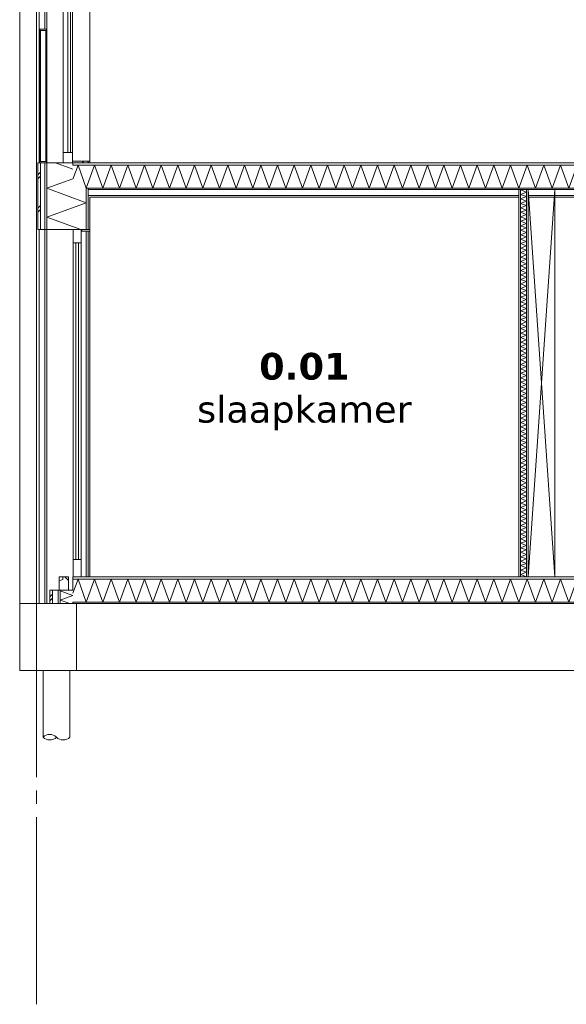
# Model space of a CAD drawing. Header units: millimetres. Extents: x -25778 to 297771, y -21930 to 17454.
# Tile 94 of 109: x 277006 to 281096, y -21930 to -14557. Entities that reach past the tile are written whole.
import ezdxf

# ---------------------------------------------------------------- set-up
doc = ezdxf.new("R2010")
doc.units = ezdxf.units.MM
doc.header["$MEASUREMENT"] = 0
doc.linetypes.add('B0204', pattern=[1300, 1000, -100, 100, -100])
for name, color, linetype in [('17 Paalfundering', 7, 'Continuous'), ('21 Buitenwanden', 7, 'Continuous'), ('21 Buitenwanden Doorsnede-arcering', 7, 'Continuous'), ('21 Buitenwanden Laagscheidingslijnen', 7, 'Continuous'), ('34 Balustrades', 7, 'Continuous'), ('34 Balustrades Doorsnede-arcering', 7, 'Continuous'), ('34 Balustrades Laagscheidingslijnen', 7, 'Continuous'), ('A Stramien', 7, 'Continuous'), ('New_ Deuren', 7, 'Continuous'), ('New_ Ramen', 7, 'Continuous'), ('New_13 Vloeren op grondslag', 7, 'Continuous'), ('New_13 Vloeren op grondslag Doorsnede-arcering', 7, 'Continuous'), ('New_13 Vloeren op grondslag Laagscheidingslijnen', 7, 'Continuous'), ('New_16 Fundering', 7, 'Continuous'), ('New_16 Fundering Laagscheidingslijnen', 7, 'Continuous'), ('New_21 Buitenwanden', 7, 'Continuous'), ('New_21 Buitenwanden Doorsnede-arcering', 7, 'Continuous'), ('New_21 Buitenwanden Laagscheidingslijnen', 7, 'Continuous'), ('New_22 C Binnenwanden', 7, 'Continuous'), ('New_22 C Binnenwanden Doorsnede-arcering', 7, 'Continuous'), ('New_22 C Binnenwanden Laagscheidingslijnen', 7, 'Continuous'), ('New_23 Vloeren', 7, 'Continuous'), ('New_23 Vloeren Doorsnede-arcering', 7, 'Continuous'), ('New_23 Vloeren Laagscheidingslijnen', 7, 'Continuous'), ('New_74 Sanitair', 7, 'Continuous'), ('Tekst_dim Algemeen', 7, 'Continuous')]:
    doc.layers.add(name, color=color, linetype=linetype)
doc.styles.add('GENERATED_STYLE_2', font='verdana.ttf')
pattern_1 = [(270, (277131.47, -18728.747), (50, 0), [])]
pattern_2 = [(0, (277131.47, -18728.747), (0, 50), [])]
pattern_3 = [(0, (277131.47, -18728.75), (0, 173.205), [0, -100]), (0, (277181.47, -18642.14), (0, 173.205), [0, -100])]
pattern_4 = [(45, (277131.47, -18728.75), (-159.099, 159.099), []), (45, (277078.44, -18675.71), (-159.099, 159.099), [])]
pattern_5 = [(45, (277131.47, -18728.75), (-91.924, 91.924), []), (135, (277131.47, -18728.75), (91.924, 91.924), [])]

# ---------------------------------------------------------------- blocks, each defined once
blk = doc.blocks.new('*X2028', base_point=(277131.5, -18728.7))
at = {"layer": 'New_21 Buitenwanden Doorsnede-arcering', "color": 7, "linetype": 'Continuous', "lineweight": 0}
for p, q in [((277321.7, -18828.7), (277308.5, -18833.6)), ((277404.5, -18868.5), (277308.5, -18833.6)), ((277404.5, -18868.5), (277308.5, -18903.5)), ((277380.7, -18929.7), (277308.5, -18903.5))]:
    blk.add_line(p, q, dxfattribs=at)
blk = doc.blocks.new('*X2029', base_point=(277131.5, -18728.7))
at = {"layer": 'New_21 Buitenwanden Doorsnede-arcering', "color": 7, "linetype": 'Continuous', "lineweight": 0}
for p, q in [((277231.5, -18878.7), (277251.5, -18858.7)), ((277231.5, -18908.7), (277251.5, -18888.7))]:
    blk.add_line(p, q, dxfattribs=at)
blk = doc.blocks.new('Section Element_1854_6', base_point=(277131.5, -18728.7))
at = {"layer": 'New_21 Buitenwanden Doorsnede-arcering', "linetype": 'Continuous', "lineweight": 0, "true_color": 0x000000}
h = blk.add_hatch(dxfattribs=at)
h.set_pattern_fill('325_Houtachtig_plaatmate_E7', color=18, style=0, pattern_type=2)
h.set_pattern_definition(pattern_1)
h.paths.add_polyline_path([(277293.5, -18929.7), (277308.5, -18929.7), (277308.5, -18828.7), (277301.5, -18828.7), (277293.5, -18828.7)])
at = {"layer": 'New_21 Buitenwanden', "color": 9, "linetype": 'Continuous', "lineweight": 0}
for p, q in [((277231.5, -18828.7), (277231.5, -18929.7)), ((277404.5, -18828.7), (277371.5, -18828.7))]:
    blk.add_line(p, q, dxfattribs=at)
at = {"layer": 'New_21 Buitenwanden', "color": 9, "linetype": 'Continuous', "lineweight": 0, "flags": 128}
blk.add_lwpolyline([(277301.5, -18828.7), (277293.5, -18828.7), (277251.5, -18828.7), (277231.5, -18828.7)], dxfattribs=at)
at = {"layer": 'New_21 Buitenwanden Laagscheidingslijnen', "color": 9, "linetype": 'Continuous', "lineweight": 0}
for p, q in [((277251.5, -18828.7), (277251.5, -18929.7)), ((277293.5, -18828.7), (277293.5, -18929.7)), ((277308.5, -18828.7), (277308.5, -18929.7)), ((277371.5, -18828.7), (277308.5, -18828.7)), ((277404.5, -18917.7), (277404.5, -18929.7))]:
    blk.add_line(p, q, dxfattribs=at)
at = {"layer": 'New_21 Buitenwanden', "lineweight": 0}
for name in ['*X2029', '*X2028']:
    blk.add_blockref(name, (277131.5, -18728.7), dxfattribs=at)
blk = doc.blocks.new('Section Element_1857_6', base_point=(277131.5, -18728.7))
at = {"layer": 'New_21 Buitenwanden', "color": 149, "linetype": 'Continuous', "lineweight": 0, "true_color": 0x3c4244}
for p, q in [((277131.5, -15628.7), (277131.5, -12528.7)), ((277151.5, -15628.7), (277151.5, -13028.7)), ((277193.5, -13028.7), (277193.5, -14628.7)), ((277208.5, -15628.7), (277208.5, -13028.7))]:
    blk.add_line(p, q, dxfattribs=at)
blk = doc.blocks.new('*X2042', base_point=(277131.5, -18728.7))
at = {"layer": 'New_23 Vloeren Doorsnede-arcering', "color": 7, "linetype": 'Continuous', "lineweight": 0}
for p, q in [((277404.5, -15751.7), (277442.7, -15646.7)), ((277504.9, -15817.7), (277442.7, -15646.7)), ((277504.9, -15817.7), (277567.1, -15646.7)), ((277629.4, -15817.7), (277567.1, -15646.7)), ((277629.4, -15817.7), (277691.6, -15646.7)), ((277753.9, -15817.7), (277691.6, -15646.7)), ((277753.9, -15817.7), (277816.1, -15646.7)), ((277878.3, -15817.7), (277816.1, -15646.7)), ((277878.3, -15817.7), (277940.6, -15646.7)), ((278002.8, -15817.7), (277940.6, -15646.7)), ((278002.8, -15817.7), (278065.1, -15646.7)), ((278127.3, -15817.7), (278065.1, -15646.7)), ((278127.3, -15817.7), (278189.5, -15646.7)), ((278251.8, -15817.7), (278189.5, -15646.7)), ((278251.8, -15817.7), (278314, -15646.7)), ((278376.3, -15817.7), (278314, -15646.7)), ((278376.3, -15817.7), (278438.5, -15646.7)), ((278500.7, -15817.7), (278438.5, -15646.7)), ((278500.7, -15817.7), (278563, -15646.7)), ((278625.2, -15817.7), (278563, -15646.7)), ((278625.2, -15817.7), (278687.4, -15646.7)), ((278749.7, -15817.7), (278687.4, -15646.7)), ((278749.7, -15817.7), (278811.9, -15646.7)), ((278874.2, -15817.7), (278811.9, -15646.7)), ((278874.2, -15817.7), (278936.4, -15646.7)), ((278998.6, -15817.7), (278936.4, -15646.7)), ((278998.6, -15817.7), (279060.9, -15646.7)), ((279123.1, -15817.7), (279060.9, -15646.7)), ((279123.1, -15817.7), (279185.4, -15646.7)), ((279247.6, -15817.7), (279185.4, -15646.7)), ((279247.6, -15817.7), (279309.8, -15646.7)), ((279372.1, -15817.7), (279309.8, -15646.7)), ((279372.1, -15817.7), (279434.3, -15646.7)), ((279496.6, -15817.7), (279434.3, -15646.7)), ((279496.6, -15817.7), (279558.8, -15646.7)), ((279621, -15817.7), (279558.8, -15646.7)), ((279621, -15817.7), (279683.3, -15646.7)), ((279745.5, -15817.7), (279683.3, -15646.7)), ((279745.5, -15817.7), (279807.7, -15646.7)), ((279870, -15817.7), (279807.7, -15646.7)), ((279870, -15817.7), (279932.2, -15646.7)), ((279994.5, -15817.7), (279932.2, -15646.7)), ((279994.5, -15817.7), (280056.7, -15646.7)), ((280118.9, -15817.7), (280056.7, -15646.7)), ((280118.9, -15817.7), (280181.2, -15646.7)), ((280243.4, -15817.7), (280181.2, -15646.7)), ((280243.4, -15817.7), (280305.7, -15646.7)), ((280367.9, -15817.7), (280305.7, -15646.7)), ((280367.9, -15817.7), (280430.1, -15646.7)), ((280492.4, -15817.7), (280430.1, -15646.7)), ((280492.4, -15817.7), (280554.6, -15646.7)), ((280616.9, -15817.7), (280554.6, -15646.7)), ((280616.9, -15817.7), (280679.1, -15646.7)), ((280741.3, -15817.7), (280679.1, -15646.7)), ((280741.3, -15817.7), (280803.6, -15646.7)), ((280865.8, -15817.7), (280803.6, -15646.7)), ((280865.8, -15817.7), (280928, -15646.7)), ((280990.3, -15817.7), (280928, -15646.7)), ((280990.3, -15817.7), (281052.5, -15646.7)), ((281114.8, -15817.7), (281052.5, -15646.7)), ((281114.8, -15817.7), (281177, -15646.7)), ((281239.2, -15817.7), (281177, -15646.7)), ((281239.2, -15817.7), (281301.5, -15646.7)), ((281363.7, -15817.7), (281301.5, -15646.7)), ((281363.7, -15817.7), (281426, -15646.7)), ((281488.2, -15817.7), (281426, -15646.7)), ((281488.2, -15817.7), (281550.4, -15646.7)), ((281612.7, -15817.7), (281550.4, -15646.7)), ((281612.7, -15817.7), (281674.9, -15646.7)), ((281737.2, -15817.7), (281674.9, -15646.7)), ((281737.2, -15817.7), (281799.4, -15646.7)), ((281861.6, -15817.7), (281799.4, -15646.7)), ((281861.6, -15817.7), (281923.9, -15646.7)), ((281986.1, -15817.7), (281923.9, -15646.7)), ((281986.1, -15817.7), (282048.3, -15646.7)), ((282110.6, -15817.7), (282048.3, -15646.7)), ((282110.6, -15817.7), (282172.8, -15646.7)), ((282235.1, -15817.7), (282172.8, -15646.7)), ((282235.1, -15817.7), (282297.3, -15646.7)), ((282359.5, -15817.7), (282297.3, -15646.7)), ((282359.5, -15817.7), (282421.8, -15646.7)), ((282484, -15817.7), (282421.8, -15646.7)), ((282484, -15817.7), (282546.3, -15646.7)), ((282608.5, -15817.7), (282546.3, -15646.7)), ((282608.5, -15817.7), (282670.7, -15646.7)), ((282733, -15817.7), (282670.7, -15646.7)), ((282733, -15817.7), (282795.2, -15646.7)), ((282857.5, -15817.7), (282795.2, -15646.7)), ((282857.5, -15817.7), (282919.7, -15646.7)), ((282981.9, -15817.7), (282919.7, -15646.7)), ((282981.9, -15817.7), (283044.2, -15646.7)), ((283106.4, -15817.7), (283044.2, -15646.7)), ((283106.4, -15817.7), (283168.6, -15646.7)), ((283230.9, -15817.7), (283168.6, -15646.7)), ((283230.9, -15817.7), (283293.1, -15646.7)), ((283355.4, -15817.7), (283293.1, -15646.7)), ((283355.4, -15817.7), (283417.6, -15646.7)), ((283479.8, -15817.7), (283417.6, -15646.7)), ((283479.8, -15817.7), (283542.1, -15646.7)), ((283604.3, -15817.7), (283542.1, -15646.7)), ((283604.3, -15817.7), (283666.6, -15646.7)), ((283728.8, -15817.7), (283666.6, -15646.7)), ((283728.8, -15817.7), (283791, -15646.7)), ((283853.3, -15817.7), (283791, -15646.7)), ((283853.3, -15817.7), (283915.5, -15646.7)), ((283977.8, -15817.7), (283915.5, -15646.7)), ((283977.8, -15817.7), (284040, -15646.7)), ((284102.2, -15817.7), (284040, -15646.7)), ((284102.2, -15817.7), (284108.5, -15800.6))]:
    blk.add_line(p, q, dxfattribs=at)
blk = doc.blocks.new('Section Element_1862_6', base_point=(277131.5, -18728.7))
at = {"layer": 'New_23 Vloeren Doorsnede-arcering', "linetype": 'Continuous', "lineweight": 0, "true_color": 0x000000}
h = blk.add_hatch(dxfattribs=at)
h.set_pattern_fill('325_Houtachtig_plaatmate_E7', color=18, style=0, pattern_type=2)
h.set_pattern_definition(pattern_2)
h.paths.add_polyline_path([(277404.5, -15628.7), (277404.5, -15646.7), (284108.5, -15646.7), (284108.5, -15628.7)])
h = blk.add_hatch(dxfattribs=at)
h.set_pattern_fill('720_Gips_0006', color=18, style=0, pattern_type=2)
h.set_pattern_definition(pattern_3)
h.paths.add_polyline_path([(277519.5, -15829.7), (283993.5, -15829.7), (283993.5, -15817.7), (277519.5, -15817.7)])
h = blk.add_hatch(dxfattribs=at)
h.set_pattern_fill('720_Gips_0006', color=18, style=0, pattern_type=2)
h.set_pattern_definition(pattern_3)
h.paths.add_polyline_path([(277519.5, -15885.7), (280741.5, -15885.7), (280741.5, -15873.7), (277519.5, -15873.7)])
h = blk.add_hatch(dxfattribs=at)
h.set_pattern_fill('720_Gips_0006', color=18, style=0, pattern_type=2)
h.set_pattern_definition(pattern_3)
h.paths.add_polyline_path([(281011.5, -15885.7), (282211.5, -15885.7), (282211.5, -15873.7), (281011.5, -15873.7)])
h = blk.add_hatch(dxfattribs=at)
h.set_pattern_fill('720_Gips_0006', color=18, style=0, pattern_type=2)
h.set_pattern_definition(pattern_3)
h.paths.add_polyline_path([(282281.5, -15873.7), (282281.5, -15885.7), (283993.5, -15885.7), (283993.5, -15873.7)])
at = {"layer": 'New_23 Vloeren', "color": 9, "linetype": 'Continuous', "lineweight": 0}
for p, q in [((280741.5, -15885.7), (277531.5, -15885.7)), ((282211.5, -15885.7), (280811.5, -15885.7)), ((283981.5, -15885.7), (282281.5, -15885.7))]:
    blk.add_line(p, q, dxfattribs=at)
at = {"layer": 'New_23 Vloeren', "color": 9, "linetype": 'Continuous', "lineweight": 0, "flags": 128}
blk.add_lwpolyline([(284108.5, -15628.7), (283981.5, -15628.7), (277531.5, -15628.7), (277404.5, -15628.7)], dxfattribs=at)
at = {"layer": 'New_23 Vloeren Laagscheidingslijnen', "color": 9, "linetype": 'Continuous', "lineweight": 0}
for p, q in [((284108.5, -15646.7), (277404.5, -15646.7)), ((280741.5, -15873.7), (277519.5, -15873.7)), ((282211.5, -15873.7), (280811.5, -15873.7)), ((283993.5, -15873.7), (282281.5, -15873.7))]:
    blk.add_line(p, q, dxfattribs=at)
at = {"layer": 'New_23 Vloeren Laagscheidingslijnen', "color": 9, "linetype": 'Continuous', "lineweight": 0, "flags": 128}
for points in [[(284008.5, -15817.7), (283993.5, -15817.7), (277519.5, -15817.7), (277504.5, -15817.7)], [(283993.5, -15829.7), (282281.5, -15829.7), (282269.5, -15829.7), (282223.5, -15829.7), (282211.5, -15829.7), (281011.5, -15829.7), (280811.5, -15829.7), (280799.5, -15829.7), (280753.5, -15829.7), (280741.5, -15829.7), (277519.5, -15829.7)]]:
    blk.add_lwpolyline(points, dxfattribs=at)
at = {"layer": 'New_23 Vloeren', "lineweight": 0}
blk.add_blockref('*X2042', (277131.5, -18728.7), dxfattribs=at)
blk = doc.blocks.new('*X2048', base_point=(277131.5, -18728.7))
at = {"layer": 'New_13 Vloeren op grondslag Doorsnede-arcering', "color": 7, "linetype": 'Continuous', "lineweight": 0}
for p, q in [((277404.5, -18851.7), (277442.7, -18746.7)), ((277504.9, -18917.7), (277442.7, -18746.7)), ((277504.9, -18917.7), (277567.1, -18746.7)), ((277629.4, -18917.7), (277567.1, -18746.7)), ((277629.4, -18917.7), (277691.6, -18746.7)), ((277753.9, -18917.7), (277691.6, -18746.7)), ((277753.9, -18917.7), (277816.1, -18746.7)), ((277878.3, -18917.7), (277816.1, -18746.7)), ((277878.3, -18917.7), (277940.6, -18746.7)), ((278002.8, -18917.7), (277940.6, -18746.7)), ((278002.8, -18917.7), (278065.1, -18746.7)), ((278127.3, -18917.7), (278065.1, -18746.7)), ((278127.3, -18917.7), (278189.5, -18746.7)), ((278251.8, -18917.7), (278189.5, -18746.7)), ((278251.8, -18917.7), (278314, -18746.7)), ((278376.3, -18917.7), (278314, -18746.7)), ((278376.3, -18917.7), (278438.5, -18746.7)), ((278500.7, -18917.7), (278438.5, -18746.7)), ((278500.7, -18917.7), (278563, -18746.7)), ((278625.2, -18917.7), (278563, -18746.7)), ((278625.2, -18917.7), (278687.4, -18746.7)), ((278749.7, -18917.7), (278687.4, -18746.7)), ((278749.7, -18917.7), (278811.9, -18746.7)), ((278874.2, -18917.7), (278811.9, -18746.7)), ((278874.2, -18917.7), (278936.4, -18746.7)), ((278998.6, -18917.7), (278936.4, -18746.7)), ((278998.6, -18917.7), (279060.9, -18746.7)), ((279123.1, -18917.7), (279060.9, -18746.7)), ((279123.1, -18917.7), (279185.4, -18746.7)), ((279247.6, -18917.7), (279185.4, -18746.7)), ((279247.6, -18917.7), (279309.8, -18746.7)), ((279372.1, -18917.7), (279309.8, -18746.7)), ((279372.1, -18917.7), (279434.3, -18746.7)), ((279496.6, -18917.7), (279434.3, -18746.7)), ((279496.6, -18917.7), (279558.8, -18746.7)), ((279621, -18917.7), (279558.8, -18746.7)), ((279621, -18917.7), (279683.3, -18746.7)), ((279745.5, -18917.7), (279683.3, -18746.7)), ((279745.5, -18917.7), (279807.7, -18746.7)), ((279870, -18917.7), (279807.7, -18746.7)), ((279870, -18917.7), (279932.2, -18746.7)), ((279994.5, -18917.7), (279932.2, -18746.7)), ((279994.5, -18917.7), (280056.7, -18746.7)), ((280118.9, -18917.7), (280056.7, -18746.7)), ((280118.9, -18917.7), (280181.2, -18746.7)), ((280243.4, -18917.7), (280181.2, -18746.7)), ((280243.4, -18917.7), (280305.7, -18746.7)), ((280367.9, -18917.7), (280305.7, -18746.7)), ((280367.9, -18917.7), (280430.1, -18746.7)), ((280492.4, -18917.7), (280430.1, -18746.7)), ((280492.4, -18917.7), (280554.6, -18746.7)), ((280616.9, -18917.7), (280554.6, -18746.7)), ((280616.9, -18917.7), (280679.1, -18746.7)), ((280741.3, -18917.7), (280679.1, -18746.7)), ((280741.3, -18917.7), (280803.6, -18746.7)), ((280865.8, -18917.7), (280803.6, -18746.7)), ((280865.8, -18917.7), (280928, -18746.7)), ((280990.3, -18917.7), (280928, -18746.7)), ((280990.3, -18917.7), (281052.5, -18746.7)), ((281114.8, -18917.7), (281052.5, -18746.7)), ((281114.8, -18917.7), (281177, -18746.7)), ((281239.2, -18917.7), (281177, -18746.7)), ((281239.2, -18917.7), (281301.5, -18746.7)), ((281363.7, -18917.7), (281301.5, -18746.7)), ((281363.7, -18917.7), (281426, -18746.7)), ((281488.2, -18917.7), (281426, -18746.7)), ((281488.2, -18917.7), (281550.4, -18746.7)), ((281612.7, -18917.7), (281550.4, -18746.7)), ((281612.7, -18917.7), (281674.9, -18746.7)), ((281737.2, -18917.7), (281674.9, -18746.7)), ((281737.2, -18917.7), (281799.4, -18746.7)), ((281861.6, -18917.7), (281799.4, -18746.7)), ((281861.6, -18917.7), (281923.9, -18746.7)), ((281986.1, -18917.7), (281923.9, -18746.7)), ((281986.1, -18917.7), (282048.3, -18746.7)), ((282110.6, -18917.7), (282048.3, -18746.7)), ((282110.6, -18917.7), (282172.8, -18746.7)), ((282235.1, -18917.7), (282172.8, -18746.7)), ((282235.1, -18917.7), (282297.3, -18746.7)), ((282359.5, -18917.7), (282297.3, -18746.7)), ((282359.5, -18917.7), (282421.8, -18746.7)), ((282484, -18917.7), (282421.8, -18746.7)), ((282484, -18917.7), (282546.3, -18746.7)), ((282608.5, -18917.7), (282546.3, -18746.7)), ((282608.5, -18917.7), (282670.7, -18746.7)), ((282733, -18917.7), (282670.7, -18746.7)), ((282733, -18917.7), (282795.2, -18746.7)), ((282857.5, -18917.7), (282795.2, -18746.7)), ((282857.5, -18917.7), (282919.7, -18746.7)), ((282981.9, -18917.7), (282919.7, -18746.7)), ((282981.9, -18917.7), (283044.2, -18746.7)), ((283106.4, -18917.7), (283044.2, -18746.7)), ((283106.4, -18917.7), (283168.6, -18746.7)), ((283230.9, -18917.7), (283168.6, -18746.7)), ((283230.9, -18917.7), (283293.1, -18746.7)), ((283355.4, -18917.7), (283293.1, -18746.7)), ((283355.4, -18917.7), (283417.6, -18746.7)), ((283479.8, -18917.7), (283417.6, -18746.7)), ((283479.8, -18917.7), (283542.1, -18746.7)), ((283604.3, -18917.7), (283542.1, -18746.7)), ((283604.3, -18917.7), (283666.6, -18746.7)), ((283728.8, -18917.7), (283666.6, -18746.7)), ((283728.8, -18917.7), (283791, -18746.7)), ((283853.3, -18917.7), (283791, -18746.7)), ((283853.3, -18917.7), (283915.5, -18746.7)), ((283977.8, -18917.7), (283915.5, -18746.7)), ((283977.8, -18917.7), (284040, -18746.7)), ((284102.2, -18917.7), (284040, -18746.7)), ((284102.2, -18917.7), (284108.5, -18900.6))]:
    blk.add_line(p, q, dxfattribs=at)
blk = doc.blocks.new('Section Element_1865_6', base_point=(277131.5, -18728.7))
at = {"layer": 'New_13 Vloeren op grondslag Doorsnede-arcering', "linetype": 'Continuous', "lineweight": 0, "true_color": 0x000000}
h = blk.add_hatch(dxfattribs=at)
h.set_pattern_fill('325_Houtachtig_plaatmate_E7', color=18, style=0, pattern_type=2)
h.set_pattern_definition(pattern_2)
h.paths.add_polyline_path([(277404.5, -18746.7), (284108.5, -18746.7), (284108.5, -18728.7), (277404.5, -18728.7)])
h = blk.add_hatch(dxfattribs=at)
h.set_pattern_fill('720_Gips_0006', color=18, style=0, pattern_type=2)
h.set_pattern_definition(pattern_3)
h.paths.add_polyline_path([(277404.5, -18929.7), (284108.5, -18929.7), (284108.5, -18917.7), (277404.5, -18917.7)])
at = {"layer": 'New_13 Vloeren op grondslag', "color": 9, "linetype": 'Continuous', "lineweight": 0}
for p, q in [((282211.5, -18728.7), (281011.5, -18728.7)), ((284108.5, -18728.7), (282281.5, -18728.7)), ((284081.5, -18929.7), (277431.5, -18929.7))]:
    blk.add_line(p, q, dxfattribs=at)
at = {"layer": 'New_13 Vloeren op grondslag', "color": 9, "linetype": 'Continuous', "lineweight": 0, "flags": 128}
for points in [[(277404.5, -18728.7), (277404.5, -18746.7), (277404.5, -18828.7)], [(280741.5, -18728.7), (277466.5, -18728.7), (277406.5, -18728.7), (277404.5, -18728.7)]]:
    blk.add_lwpolyline(points, dxfattribs=at)
at = {"layer": 'New_13 Vloeren op grondslag Laagscheidingslijnen', "color": 9, "linetype": 'Continuous', "lineweight": 0}
for p, q in [((284108.5, -18746.7), (277404.5, -18746.7)), ((284108.5, -18917.7), (277404.5, -18917.7)), ((277431.5, -18929.7), (277404.5, -18929.7)), ((284108.5, -18929.7), (284081.5, -18929.7))]:
    blk.add_line(p, q, dxfattribs=at)
at = {"layer": 'New_13 Vloeren op grondslag Laagscheidingslijnen', "color": 9, "linetype": 'Continuous', "lineweight": 0, "flags": 128}
for points in [[(281011.5, -18728.7), (280811.5, -18728.7), (280799.5, -18728.7), (280753.5, -18728.7), (280741.5, -18728.7)], [(282281.5, -18728.7), (282269.5, -18728.7), (282223.5, -18728.7), (282211.5, -18728.7)]]:
    blk.add_lwpolyline(points, dxfattribs=at)
at = {"layer": 'New_13 Vloeren op grondslag', "lineweight": 0}
blk.add_blockref('*X2048', (277131.5, -18728.7), dxfattribs=at)
blk = doc.blocks.new('*X2060', base_point=(277131.5, -18728.7))
at = {"layer": 'New_22 C Binnenwanden Doorsnede-arcering', "color": 7, "linetype": 'Continuous', "lineweight": 0}
for p, q in [((280760.4, -15829.7), (280753.5, -15832.3)), ((280799.5, -15849), (280753.5, -15832.3)), ((280799.5, -15849), (280753.5, -15865.8)), ((280799.5, -15882.5), (280753.5, -15865.8)), ((280799.5, -15882.5), (280753.5, -15899.2)), ((280799.5, -15916), (280753.5, -15899.2)), ((280799.5, -15916), (280753.5, -15932.7)), ((280799.5, -15949.5), (280753.5, -15932.7)), ((280799.5, -15949.5), (280753.5, -15966.2)), ((280799.5, -15983), (280753.5, -15966.2)), ((280799.5, -15983), (280753.5, -15999.7)), ((280799.5, -16016.4), (280753.5, -15999.7)), ((280799.5, -16016.4), (280753.5, -16033.2)), ((280799.5, -16049.9), (280753.5, -16033.2)), ((280799.5, -16049.9), (280753.5, -16066.7)), ((280799.5, -16083.4), (280753.5, -16066.7)), ((280799.5, -16083.4), (280753.5, -16100.2)), ((280799.5, -16116.9), (280753.5, -16100.2)), ((280799.5, -16116.9), (280753.5, -16133.6)), ((280799.5, -16150.4), (280753.5, -16133.6)), ((280799.5, -16150.4), (280753.5, -16167.1)), ((280799.5, -16183.9), (280753.5, -16167.1)), ((280799.5, -16183.9), (280753.5, -16200.6)), ((280799.5, -16217.4), (280753.5, -16200.6)), ((280799.5, -16217.4), (280753.5, -16234.1)), ((280799.5, -16250.8), (280753.5, -16234.1)), ((280799.5, -16250.8), (280753.5, -16267.6)), ((280799.5, -16284.3), (280753.5, -16267.6)), ((280799.5, -16284.3), (280753.5, -16301.1)), ((280799.5, -16317.8), (280753.5, -16301.1)), ((280799.5, -16317.8), (280753.5, -16334.6)), ((280799.5, -16351.3), (280753.5, -16334.6)), ((280799.5, -16351.3), (280753.5, -16368)), ((280799.5, -16384.8), (280753.5, -16368)), ((280799.5, -16384.8), (280753.5, -16401.5)), ((280799.5, -16418.3), (280753.5, -16401.5)), ((280799.5, -16418.3), (280753.5, -16435)), ((280799.5, -16451.7), (280753.5, -16435)), ((280799.5, -16451.7), (280753.5, -16468.5)), ((280799.5, -16485.2), (280753.5, -16468.5)), ((280799.5, -16485.2), (280753.5, -16502)), ((280799.5, -16518.7), (280753.5, -16502)), ((280799.5, -16518.7), (280753.5, -16535.5)), ((280799.5, -16552.2), (280753.5, -16535.5)), ((280799.5, -16552.2), (280753.5, -16568.9)), ((280799.5, -16585.7), (280753.5, -16568.9)), ((280799.5, -16585.7), (280753.5, -16602.4)), ((280799.5, -16619.2), (280753.5, -16602.4)), ((280799.5, -16619.2), (280753.5, -16635.9)), ((280799.5, -16652.7), (280753.5, -16635.9)), ((280799.5, -16652.7), (280753.5, -16669.4)), ((280799.5, -16686.1), (280753.5, -16669.4)), ((280799.5, -16686.1), (280753.5, -16702.9)), ((280799.5, -16719.6), (280753.5, -16702.9)), ((280799.5, -16719.6), (280753.5, -16736.4)), ((280799.5, -16753.1), (280753.5, -16736.4)), ((280799.5, -16753.1), (280753.5, -16769.9)), ((280799.5, -16786.6), (280753.5, -16769.9)), ((280799.5, -16786.6), (280753.5, -16803.3)), ((280799.5, -16820.1), (280753.5, -16803.3)), ((280799.5, -16820.1), (280753.5, -16836.8)), ((280799.5, -16853.6), (280753.5, -16836.8)), ((280799.5, -16853.6), (280753.5, -16870.3)), ((280799.5, -16887.1), (280753.5, -16870.3)), ((280799.5, -16887.1), (280753.5, -16903.8)), ((280799.5, -16920.5), (280753.5, -16903.8)), ((280799.5, -16920.5), (280753.5, -16937.3)), ((280799.5, -16954), (280753.5, -16937.3)), ((280799.5, -16954), (280753.5, -16970.8)), ((280799.5, -16987.5), (280753.5, -16970.8)), ((280799.5, -16987.5), (280753.5, -17004.3)), ((280799.5, -17021), (280753.5, -17004.3)), ((280799.5, -17021), (280753.5, -17037.7)), ((280799.5, -17054.5), (280753.5, -17037.7)), ((280799.5, -17054.5), (280753.5, -17071.2)), ((280799.5, -17088), (280753.5, -17071.2)), ((280799.5, -17088), (280753.5, -17104.7)), ((280799.5, -17121.5), (280753.5, -17104.7)), ((280799.5, -17121.5), (280753.5, -17138.2)), ((280799.5, -17154.9), (280753.5, -17138.2)), ((280799.5, -17154.9), (280753.5, -17171.7)), ((280799.5, -17188.4), (280753.5, -17171.7)), ((280799.5, -17188.4), (280753.5, -17205.2)), ((280799.5, -17221.9), (280753.5, -17205.2)), ((280799.5, -17221.9), (280753.5, -17238.7)), ((280799.5, -17255.4), (280753.5, -17238.7)), ((280799.5, -17255.4), (280753.5, -17272.1)), ((280799.5, -17288.9), (280753.5, -17272.1)), ((280799.5, -17288.9), (280753.5, -17305.6)), ((280799.5, -17322.4), (280753.5, -17305.6)), ((280799.5, -17322.4), (280753.5, -17339.1)), ((280799.5, -17355.9), (280753.5, -17339.1)), ((280799.5, -17355.9), (280753.5, -17372.6)), ((280799.5, -17389.3), (280753.5, -17372.6)), ((280799.5, -17389.3), (280753.5, -17406.1)), ((280799.5, -17422.8), (280753.5, -17406.1)), ((280799.5, -17422.8), (280753.5, -17439.6)), ((280799.5, -17456.3), (280753.5, -17439.6)), ((280799.5, -17456.3), (280753.5, -17473)), ((280799.5, -17489.8), (280753.5, -17473)), ((280799.5, -17489.8), (280753.5, -17506.5)), ((280799.5, -17523.3), (280753.5, -17506.5)), ((280799.5, -17523.3), (280753.5, -17540)), ((280799.5, -17556.8), (280753.5, -17540)), ((280799.5, -17556.8), (280753.5, -17573.5)), ((280799.5, -17590.2), (280753.5, -17573.5)), ((280799.5, -17590.2), (280753.5, -17607)), ((280799.5, -17623.7), (280753.5, -17607)), ((280799.5, -17623.7), (280753.5, -17640.5)), ((280799.5, -17657.2), (280753.5, -17640.5)), ((280799.5, -17657.2), (280753.5, -17674)), ((280799.5, -17690.7), (280753.5, -17674)), ((280799.5, -17690.7), (280753.5, -17707.4)), ((280799.5, -17724.2), (280753.5, -17707.4)), ((280799.5, -17724.2), (280753.5, -17740.9)), ((280799.5, -17757.7), (280753.5, -17740.9)), ((280799.5, -17757.7), (280753.5, -17774.4)), ((280799.5, -17791.2), (280753.5, -17774.4)), ((280799.5, -17791.2), (280753.5, -17807.9)), ((280799.5, -17824.6), (280753.5, -17807.9)), ((280799.5, -17824.6), (280753.5, -17841.4)), ((280799.5, -17858.1), (280753.5, -17841.4)), ((280799.5, -17858.1), (280753.5, -17874.9)), ((280799.5, -17891.6), (280753.5, -17874.9)), ((280799.5, -17891.6), (280753.5, -17908.4)), ((280799.5, -17925.1), (280753.5, -17908.4)), ((280799.5, -17925.1), (280753.5, -17941.8)), ((280799.5, -17958.6), (280753.5, -17941.8)), ((280799.5, -17958.6), (280753.5, -17975.3)), ((280799.5, -17992.1), (280753.5, -17975.3)), ((280799.5, -17992.1), (280753.5, -18008.8)), ((280799.5, -18025.6), (280753.5, -18008.8)), ((280799.5, -18025.6), (280753.5, -18042.3)), ((280799.5, -18059), (280753.5, -18042.3)), ((280799.5, -18059), (280753.5, -18075.8)), ((280799.5, -18092.5), (280753.5, -18075.8)), ((280799.5, -18092.5), (280753.5, -18109.3)), ((280799.5, -18126), (280753.5, -18109.3)), ((280799.5, -18126), (280753.5, -18142.8)), ((280799.5, -18159.5), (280753.5, -18142.8)), ((280799.5, -18159.5), (280753.5, -18176.2)), ((280799.5, -18193), (280753.5, -18176.2)), ((280799.5, -18193), (280753.5, -18209.7)), ((280799.5, -18226.5), (280753.5, -18209.7)), ((280799.5, -18226.5), (280753.5, -18243.2)), ((280799.5, -18260), (280753.5, -18243.2)), ((280799.5, -18260), (280753.5, -18276.7)), ((280799.5, -18293.4), (280753.5, -18276.7)), ((280799.5, -18293.4), (280753.5, -18310.2)), ((280799.5, -18326.9), (280753.5, -18310.2)), ((280799.5, -18326.9), (280753.5, -18343.7)), ((280799.5, -18360.4), (280753.5, -18343.7)), ((280799.5, -18360.4), (280753.5, -18377.2)), ((280799.5, -18393.9), (280753.5, -18377.2)), ((280799.5, -18393.9), (280753.5, -18410.6)), ((280799.5, -18427.4), (280753.5, -18410.6)), ((280799.5, -18427.4), (280753.5, -18444.1)), ((280799.5, -18460.9), (280753.5, -18444.1)), ((280799.5, -18460.9), (280753.5, -18477.6)), ((280799.5, -18494.3), (280753.5, -18477.6)), ((280799.5, -18494.3), (280753.5, -18511.1)), ((280799.5, -18527.8), (280753.5, -18511.1)), ((280799.5, -18527.8), (280753.5, -18544.6)), ((280799.5, -18561.3), (280753.5, -18544.6)), ((280799.5, -18561.3), (280753.5, -18578.1)), ((280799.5, -18594.8), (280753.5, -18578.1)), ((280799.5, -18594.8), (280753.5, -18611.5)), ((280799.5, -18628.3), (280753.5, -18611.5)), ((280799.5, -18628.3), (280753.5, -18645)), ((280799.5, -18661.8), (280753.5, -18645)), ((280799.5, -18661.8), (280753.5, -18678.5)), ((280799.5, -18695.3), (280753.5, -18678.5)), ((280799.5, -18695.3), (280753.5, -18712)), ((280799.5, -18728.7), (280753.5, -18712))]:
    blk.add_line(p, q, dxfattribs=at)
blk = doc.blocks.new('Section Element_1876_6', base_point=(277131.5, -18728.7))
at = {"layer": 'New_22 C Binnenwanden Doorsnede-arcering', "linetype": 'Continuous', "lineweight": 0, "true_color": 0x000000}
h = blk.add_hatch(dxfattribs=at)
h.set_pattern_fill('325_Houtachtig_plaatmate_E7', color=18, style=0, pattern_type=2)
h.set_pattern_definition(pattern_1)
h.paths.add_polyline_path([(280753.5, -15829.7), (280741.5, -15829.7), (280741.5, -18728.7), (280753.5, -18728.7)])
h = blk.add_hatch(dxfattribs=at)
h.set_pattern_fill('325_Houtachtig_plaatmate_E7', color=18, style=0, pattern_type=2)
h.set_pattern_definition(pattern_1)
h.paths.add_polyline_path([(280799.5, -18728.7), (280811.5, -18728.7), (280811.5, -15829.7), (280799.5, -15829.7)])
at = {"layer": 'New_22 C Binnenwanden', "color": 1, "linetype": 'Continuous', "lineweight": 0}
blk.add_line((280741.5, -15885.7), (280741.5, -18728.7), dxfattribs=at)
at = {"layer": 'New_22 C Binnenwanden Laagscheidingslijnen', "color": 1, "linetype": 'Continuous', "lineweight": 0}
for p, q in [((280753.5, -15829.7), (280753.5, -18728.7)), ((280799.5, -15829.7), (280799.5, -18728.7))]:
    blk.add_line(p, q, dxfattribs=at)
at = {"layer": 'New_22 C Binnenwanden Laagscheidingslijnen', "color": 1, "linetype": 'Continuous', "lineweight": 0, "flags": 128}
for points in [[(280741.5, -15829.7), (280741.5, -15873.7), (280741.5, -15885.7)], [(280811.5, -15829.7), (280811.5, -15873.7), (280811.5, -15885.7), (280811.5, -18728.7)]]:
    blk.add_lwpolyline(points, dxfattribs=at)
at = {"layer": 'New_22 C Binnenwanden', "lineweight": 0}
blk.add_blockref('*X2060', (277131.5, -18728.7), dxfattribs=at)
blk = doc.blocks.new('Section Element_1878_6', base_point=(277131.5, -18728.7))
at = {"layer": 'New_74 Sanitair', "color": 7, "linetype": 'Continuous', "lineweight": 0}
for p, q in [((281011.5, -18728.7), (280811.5, -15829.7)), ((281011.5, -15829.7), (280811.5, -18728.7)), ((281011.5, -15829.7), (281011.5, -18728.7))]:
    blk.add_line(p, q, dxfattribs=at)
blk = doc.blocks.new('Section Element_1946_6', base_point=(277131.5, -18728.7))
at = {"layer": 'New_21 Buitenwanden', "color": 149, "linetype": 'Continuous', "lineweight": 0, "true_color": 0x3c4244}
for p in [(277006.5, -15628.7), (277131.5, -18929.7)]:
    blk.add_line(p, (277006.5, -18929.7), dxfattribs=at)
blk = doc.blocks.new('Section Element_1947_6', base_point=(277131.5, -18728.7))
at = {"layer": 'New_21 Buitenwanden', "color": 149, "linetype": 'Continuous', "lineweight": 0, "true_color": 0x3c4244}
blk.add_line((277006.5, -12528.7), (277006.5, -15628.7), dxfattribs=at)
blk = doc.blocks.new('Section Element_1948_6', base_point=(277131.5, -18728.7))
at = {"layer": 'New_21 Buitenwanden', "color": 149, "linetype": 'Continuous', "lineweight": 0, "true_color": 0x3c4244}
for p, q in [((277131.5, -15628.7), (277131.5, -18929.7)), ((277151.5, -16128.7), (277151.5, -18929.7)), ((277193.5, -18929.7), (277193.5, -16128.7)), ((277208.5, -16128.7), (277208.5, -18929.7)), ((277504.5, -16140.7), (277504.5, -18728.7)), ((277519.5, -16140.7), (277519.5, -18728.7)), ((277531.5, -18728.7), (277531.5, -16140.7))]:
    blk.add_line(p, q, dxfattribs=at)
blk = doc.blocks.new('*X2167', base_point=(277131.5, -18728.7))
at = {"layer": 'New_21 Buitenwanden Doorsnede-arcering', "color": 7, "linetype": 'Continuous', "lineweight": 0}
for p, q in [((277404.5, -15675.8), (277275.3, -15628.7)), ((277404.5, -15748.6), (277208.5, -15819.9)), ((277504.5, -15927.6), (277208.5, -15819.9)), ((277504.5, -15927.6), (277208.5, -16035.4)), ((277465, -16128.7), (277208.5, -16035.4))]:
    blk.add_line(p, q, dxfattribs=at)
blk = doc.blocks.new('*X2168', base_point=(277131.5, -18728.7))
at = {"layer": 'New_21 Buitenwanden Doorsnede-arcering', "color": 7, "linetype": 'Continuous', "lineweight": 0}
for p, q in [((277141.5, -15718.7), (277161.5, -15698.7)), ((277141.5, -15748.7), (277161.5, -15728.7)), ((277141.5, -15968.7), (277161.5, -15948.7)), ((277141.5, -15998.7), (277161.5, -15978.7))]:
    blk.add_line(p, q, dxfattribs=at)
blk = doc.blocks.new('Section Element_1951_6', base_point=(277131.5, -18728.7))
at = {"layer": 'New_21 Buitenwanden Doorsnede-arcering', "linetype": 'Continuous', "lineweight": 0, "true_color": 0x000000}
h = blk.add_hatch(dxfattribs=at)
h.set_pattern_fill('325_Houtachtig_plaatmate_E7', color=18, style=0, pattern_type=2)
h.set_pattern_definition(pattern_1)
h.paths.add_polyline_path([(277208.5, -15628.7), (277193.5, -15628.7), (277193.5, -16128.7), (277208.5, -16128.7)])
h = blk.add_hatch(dxfattribs=at)
h.set_pattern_fill('325_Houtachtig_plaatmate_E7', color=18, style=0, pattern_type=2)
h.set_pattern_definition(pattern_1)
h.paths.add_polyline_path([(277504.5, -16128.7), (277519.5, -16128.7), (277519.5, -15885.7), (277519.5, -15817.7), (277504.5, -15817.7)])
h = blk.add_hatch(dxfattribs=at)
h.set_pattern_fill('720_Gips_0006', color=18, style=0, pattern_type=2)
h.set_pattern_definition([(270, (277131.47, -18728.75), (173.205, 0), [0, -100]), (270, (277218.07, -18778.75), (173.205, 0), [0, -100])])
h.paths.add_polyline_path([(277531.5, -15885.7), (277519.5, -15885.7), (277519.5, -16128.7), (277531.5, -16128.7)])
at = {"layer": 'New_21 Buitenwanden', "color": 9, "linetype": 'Continuous', "lineweight": 0}
for p, q in [((277141.5, -15628.7), (277141.5, -16128.7)), ((277156.5, -15628.7), (277141.5, -15628.7)), ((277531.5, -15885.7), (277531.5, -16128.7))]:
    blk.add_line(p, q, dxfattribs=at)
at = {"layer": 'New_21 Buitenwanden', "color": 9, "linetype": 'Continuous', "lineweight": 0, "flags": 128}
for points in [[(277404.5, -15628.7), (277401.5, -15628.7), (277331.5, -15628.7), (277208.5, -15628.7), (277206.5, -15628.7)], [(277531.5, -16128.7), (277519.5, -16128.7), (277504.5, -16128.7), (277471.5, -16128.7), (277466.5, -16128.7), (277406.5, -16128.7), (277208.5, -16128.7), (277193.5, -16128.7), (277161.5, -16128.7), (277141.5, -16128.7)]]:
    blk.add_lwpolyline(points, dxfattribs=at)
at = {"layer": 'New_21 Buitenwanden Laagscheidingslijnen', "color": 9, "linetype": 'Continuous', "lineweight": 0}
for p, q in [((277161.5, -15628.7), (277161.5, -16128.7)), ((277193.5, -15628.7), (277193.5, -16128.7)), ((277208.5, -15628.7), (277208.5, -16128.7)), ((277404.5, -15628.7), (277404.5, -15646.7)), ((277504.5, -15817.7), (277504.5, -16128.7))]:
    blk.add_line(p, q, dxfattribs=at)
at = {"layer": 'New_21 Buitenwanden Laagscheidingslijnen', "color": 9, "linetype": 'Continuous', "lineweight": 0, "flags": 128}
blk.add_lwpolyline([(277519.5, -15817.7), (277519.5, -15829.7), (277519.5, -15873.7), (277519.5, -15885.7), (277519.5, -16128.7)], dxfattribs=at)
at = {"layer": 'New_21 Buitenwanden', "lineweight": 0}
for name in ['*X2167', '*X2168']:
    blk.add_blockref(name, (277131.5, -18728.7), dxfattribs=at)
blk = doc.blocks.new('Section Element_1977_6', base_point=(277131.5, -18728.7))
at = {"layer": '34 Balustrades Doorsnede-arcering', "linetype": 'Continuous', "lineweight": 0, "true_color": 0x000000}
h = blk.add_hatch(dxfattribs=at)
h.set_pattern_fill('515_Staal_0006', color=18, style=0, pattern_type=2)
h.set_pattern_definition(pattern_4)
h.paths.add_polyline_path([(277156.5, -14628.7), (277156.5, -14638.7), (277206.5, -14638.7), (277206.5, -14628.7)])
at = {"layer": '34 Balustrades', "color": 1, "linetype": 'Continuous', "lineweight": 0}
for p, q in [((277156.5, -14628.7), (277156.5, -14638.7)), ((277206.5, -14628.7), (277156.5, -14628.7)), ((277206.5, -14638.7), (277156.5, -14638.7)), ((277206.5, -14628.7), (277206.5, -14638.7))]:
    blk.add_line(p, q, dxfattribs=at)
blk = doc.blocks.new('Section Element_1978_6', base_point=(277131.5, -18728.7))
at = {"layer": '34 Balustrades Doorsnede-arcering', "linetype": 'Continuous', "lineweight": 0, "true_color": 0x000000}
h = blk.add_hatch(dxfattribs=at)
h.set_pattern_fill('515_Staal_0006', color=18, style=0, pattern_type=2)
h.set_pattern_definition(pattern_4)
h.paths.add_polyline_path([(277156.5, -15618.7), (277156.5, -15628.7), (277206.5, -15628.7), (277206.5, -15618.7)])
at = {"layer": '34 Balustrades', "color": 1, "linetype": 'Continuous', "lineweight": 0}
for p, q in [((277156.5, -15618.7), (277156.5, -15628.7)), ((277206.5, -15618.7), (277156.5, -15618.7)), ((277206.5, -15618.7), (277206.5, -15628.7))]:
    blk.add_line(p, q, dxfattribs=at)
at = {"layer": '34 Balustrades Laagscheidingslijnen', "color": 1, "linetype": 'Continuous', "lineweight": 0, "flags": 128}
blk.add_lwpolyline([(277206.5, -15628.7), (277193.5, -15628.7), (277161.5, -15628.7), (277156.5, -15628.7)], dxfattribs=at)
blk = doc.blocks.new('Section Element_1979_6', base_point=(277131.5, -18728.7))
at = {"layer": 'New_21 Buitenwanden Doorsnede-arcering', "linetype": 'Continuous', "lineweight": 0, "true_color": 0x000000}
h = blk.add_hatch(dxfattribs=at)
h.set_pattern_fill('205_Ongewapend_beton_0006', color=18, style=0, pattern_type=2)
h.set_pattern_definition(pattern_5)
h.paths.add_polyline_path([(277401.5, -13040.7), (277531.5, -13040.7), (277531.5, -13028.7), (277401.5, -13028.7)])
h = blk.add_hatch(dxfattribs=at)
h.set_pattern_fill('205_Ongewapend_beton_0006', color=18, style=0, pattern_type=2)
h.set_pattern_definition(pattern_5)
h.paths.add_polyline_path([(277401.5, -15628.7), (277531.5, -15628.7), (277531.5, -15616.7), (277401.5, -15616.7)])
at = {"layer": 'New_ Ramen', "color": 7, "linetype": 'Continuous', "lineweight": 0}
for p, q in [((277331.5, -13028.7), (277331.5, -13104.7)), ((277401.5, -13028.7), (277401.5, -13040.7)), ((277401.5, -13040.7), (277401.5, -13104.7)), ((277531.5, -13040.7), (277401.5, -13040.7)), ((277531.5, -13028.7), (277531.5, -13040.7)), ((277531.5, -13040.7), (277531.5, -15616.7)), ((277331.5, -13104.7), (277331.5, -15552.7)), ((277401.5, -13104.7), (277331.5, -13104.7)), ((277366.5, -13104.7), (277366.5, -15552.7)), ((277386.5, -15552.7), (277386.5, -13104.7)), ((277401.5, -13104.7), (277401.5, -15552.7)), ((277331.5, -15552.7), (277331.5, -15628.7)), ((277401.5, -15552.7), (277331.5, -15552.7)), ((277401.5, -15552.7), (277401.5, -15616.7)), ((277401.5, -15616.7), (277401.5, -15628.7)), ((277531.5, -15616.7), (277401.5, -15616.7)), ((277531.5, -15616.7), (277531.5, -15628.7))]:
    blk.add_line(p, q, dxfattribs=at)
blk = doc.blocks.new('Section Element_1980_6', base_point=(277131.5, -18728.7))
at = {"layer": 'New_ Deuren', "color": 7, "linetype": 'Continuous', "lineweight": 0}
for p, q in [((277406.5, -16128.7), (277406.5, -16228.7)), ((277466.5, -16128.7), (277466.5, -16228.7)), ((277471.5, -16128.7), (277471.5, -16140.7)), ((277531.5, -16140.7), (277471.5, -16140.7)), ((277531.5, -16128.7), (277531.5, -16140.7)), ((277406.5, -16228.7), (277406.5, -18598.7)), ((277466.5, -16228.7), (277406.5, -16228.7)), ((277426.5, -16228.7), (277426.5, -18598.7)), ((277446.5, -18598.7), (277446.5, -16228.7)), ((277466.5, -16228.7), (277466.5, -18598.7)), ((277406.4, -17428.7), (277406.4, -17393.7)), ((277466.6, -17428.7), (277466.6, -17393.7)), ((277406.4, -17428.7), (277406.4, -17463.7)), ((277406.4, -17463.7), (277406.4, -17498.7)), ((277466.6, -17428.7), (277466.6, -17463.7)), ((277466.6, -17463.7), (277466.6, -17498.7)), ((277406.5, -18598.7), (277406.5, -18728.7)), ((277466.5, -18598.7), (277406.5, -18598.7)), ((277466.5, -18598.7), (277466.5, -18728.7))]:
    blk.add_line(p, q, dxfattribs=at)
blk = doc.blocks.new('Section Element_2010_6', base_point=(277131.5, -18728.7))
at = {"layer": '34 Balustrades', "color": 149, "linetype": 'Continuous', "lineweight": 0, "true_color": 0x3c4244}
for p, q in [((277161.5, -15618.7), (277161.5, -14638.7)), ((277201.5, -15618.7), (277201.5, -14638.7))]:
    blk.add_line(p, q, dxfattribs=at)
blk = doc.blocks.new('Section Element_2011_6', base_point=(277131.5, -18728.7))
at = {"layer": '34 Balustrades', "color": 149, "linetype": 'Continuous', "lineweight": 0, "true_color": 0x3c4244}
for p, q in [((277156.5, -15618.7), (277156.5, -14638.7)), ((277206.5, -15618.7), (277206.5, -14638.7))]:
    blk.add_line(p, q, dxfattribs=at)
blk = doc.blocks.new('Section Element_2051_6', base_point=(277131.5, -18728.7))
at = {"layer": '21 Buitenwanden Doorsnede-arcering', "linetype": 'Continuous', "lineweight": 0, "true_color": 0x000000}
h = blk.add_hatch(dxfattribs=at)
h.set_pattern_fill('515_Staal_0006', color=18, style=0, pattern_type=2)
h.set_pattern_definition([(135, (277131.47, -18728.75), (159.1, 159.1), []), (135, (277078.44, -18781.78), (159.1, 159.1), [])])
h.paths.add_polyline_path([(277301.5, -18828.7), (277371.5, -18828.7), (277371.5, -18728.7), (277329.5, -18728.7), (277329.5, -18748.7), (277301.5, -18758.7)])
at = {"layer": '21 Buitenwanden', "color": 9, "linetype": 'Continuous', "lineweight": 0}
for p, q in [((277329.5, -18748.7), (277301.5, -18758.7)), ((277301.5, -18758.7), (277301.5, -18828.7)), ((277329.5, -18728.7), (277329.5, -18748.7)), ((277371.5, -18728.7), (277329.5, -18728.7)), ((277371.5, -18728.7), (277371.5, -18828.7))]:
    blk.add_line(p, q, dxfattribs=at)
at = {"layer": '21 Buitenwanden Laagscheidingslijnen', "color": 9, "linetype": 'Continuous', "lineweight": 0}
blk.add_line((277308.5, -18828.7), (277301.5, -18828.7), dxfattribs=at)
blk = doc.blocks.new('Section Element_2052_6', base_point=(277131.5, -18728.7))
at = {"layer": '21 Buitenwanden', "color": 149, "linetype": 'Continuous', "lineweight": 0, "true_color": 0x3c4244}
for p, q in [((277301.5, -18728.7), (277329.5, -18728.7)), ((277301.5, -18758.7), (277301.5, -18728.7))]:
    blk.add_line(p, q, dxfattribs=at)
blk = doc.blocks.new('Section Element_2055_6', base_point=(277131.5, -18728.7))
at = {"layer": 'New_16 Fundering', "color": 149, "linetype": 'Continuous', "lineweight": 0, "true_color": 0x3c4244}
blk.add_line((277431.5, -19429.7), (284081.5, -19429.7), dxfattribs=at)
blk = doc.blocks.new('Section Element_2058_6', base_point=(277131.5, -18728.7))
at = {"layer": 'New_16 Fundering', "color": 149, "linetype": 'Continuous', "lineweight": 0, "true_color": 0x3c4244}
for q in [(277006.5, -18929.7), (277131.5, -19429.7)]:
    blk.add_line((277006.5, -19429.7), q, dxfattribs=at)
blk = doc.blocks.new('Section Element_2060_6', base_point=(277131.5, -18728.7))
at = {"layer": 'New_16 Fundering', "color": 2, "linetype": 'Continuous', "lineweight": 0}
for p, q in [((277131.5, -18929.7), (277131.5, -19429.7)), ((277231.5, -18929.7), (277131.5, -18929.7)), ((277431.5, -18929.7), (277431.5, -19429.7)), ((277431.5, -19429.7), (277131.5, -19429.7))]:
    blk.add_line(p, q, dxfattribs=at)
at = {"layer": 'New_16 Fundering Laagscheidingslijnen', "color": 2, "linetype": 'Continuous', "lineweight": 0, "flags": 128}
blk.add_lwpolyline([(277404.5, -18929.7), (277308.5, -18929.7), (277293.5, -18929.7), (277251.5, -18929.7), (277231.5, -18929.7)], dxfattribs=at)
blk = doc.blocks.new('Standard grid marker[43]_6', base_point=(277131.5, -7828.7))
at = {"layer": 'A Stramien', "color": 9, "linetype": 'B0204', "lineweight": 0}
for p, q in [((277131.5, -8828.7), (277131.5, -20929.7)), ((277131.5, -20929.7), (277131.5, -21929.7))]:
    blk.add_line(p, q, dxfattribs=at)
blk = doc.blocks.new('2D Heipaal rond 26[56]_6', base_point=(277181.5, -19429.7))
at = {"layer": '17 Paalfundering', "color": 7, "linetype": 'Continuous', "lineweight": 0}
for p, q in [((277181.5, -19429.7), (277381.5, -19429.7)), ((277181.5, -19929.7), (277181.5, -19429.7)), ((277381.5, -19429.7), (277381.5, -19929.7))]:
    blk.add_line(p, q, dxfattribs=at)
for centre, start, end in [((277231.5, -19979.7), 45, 135), ((277231.5, -19879.7), 225, 315), ((277331.5, -19879.7), 225, 315)]:
    blk.add_arc(centre, 70.7, start, end, dxfattribs=at)

msp = doc.modelspace()

# ---------------------------------------------------------------- block references
at = {"layer": '17 Paalfundering', "color": 7, "linetype": 'Continuous', "lineweight": 0}
msp.add_blockref('2D Heipaal rond 26[56]_6', (277181.5, -19429.7), dxfattribs=at)
at = {"layer": '21 Buitenwanden', "lineweight": 0}
for name in ['Section Element_2051_6', 'Section Element_2052_6']:
    msp.add_blockref(name, (277131.5, -18728.7), dxfattribs=at)
at = {"layer": '34 Balustrades', "lineweight": 0}
for name in ['Section Element_1977_6', 'Section Element_2011_6', 'Section Element_2010_6', 'Section Element_1978_6']:
    msp.add_blockref(name, (277131.5, -18728.7), dxfattribs=at)
at = {"layer": 'A Stramien', "color": 1, "linetype": 'Continuous', "lineweight": 0}
msp.add_blockref('Standard grid marker[43]_6', (277131.5, -7828.7), dxfattribs=at)
at = {"layer": 'New_ Deuren', "lineweight": 0}
msp.add_blockref('Section Element_1980_6', (277131.5, -18728.7), dxfattribs=at)
at = {"layer": 'New_ Ramen', "lineweight": 0}
msp.add_blockref('Section Element_1979_6', (277131.5, -18728.7), dxfattribs=at)
at = {"layer": 'New_13 Vloeren op grondslag', "lineweight": 0}
msp.add_blockref('Section Element_1865_6', (277131.5, -18728.7), dxfattribs=at)
at = {"layer": 'New_16 Fundering', "lineweight": 0}
for name in ['Section Element_2058_6', 'Section Element_2060_6', 'Section Element_2055_6']:
    msp.add_blockref(name, (277131.5, -18728.7), dxfattribs=at)
at = {"layer": 'New_21 Buitenwanden', "lineweight": 0}
for name in ['Section Element_1947_6', 'Section Element_1857_6', 'Section Element_1946_6', 'Section Element_1948_6', 'Section Element_1951_6', 'Section Element_1854_6']:
    msp.add_blockref(name, (277131.5, -18728.7), dxfattribs=at)
at = {"layer": 'New_22 C Binnenwanden', "lineweight": 0}
msp.add_blockref('Section Element_1876_6', (277131.5, -18728.7), dxfattribs=at)
at = {"layer": 'New_23 Vloeren', "lineweight": 0}
msp.add_blockref('Section Element_1862_6', (277131.5, -18728.7), dxfattribs=at)
at = {"layer": 'New_74 Sanitair', "lineweight": 0}
msp.add_blockref('Section Element_1878_6', (277131.5, -18728.7), dxfattribs=at)

# ---------------------------------------------------------------- texts
at = {"layer": 'Tekst_dim Algemeen', "color": 9, "linetype": 'Continuous', "lineweight": 0, "insert": (279136.5, -17341.6), "char_height": 200, "attachment_point": 5, "line_spacing_factor": 0.965748, "style": 'GENERATED_STYLE_2'}
msp.add_mtext('\\A1;{\\pqc;\\fVerdana|b1|i0|c0|p0;\\W1.000000;0.01\\P\\pqc;\\fVerdana|b0|i0|c0|p0;\\W1.000000;slaapkamer}', dxfattribs=at)

doc.saveas('drawing.dxf')
